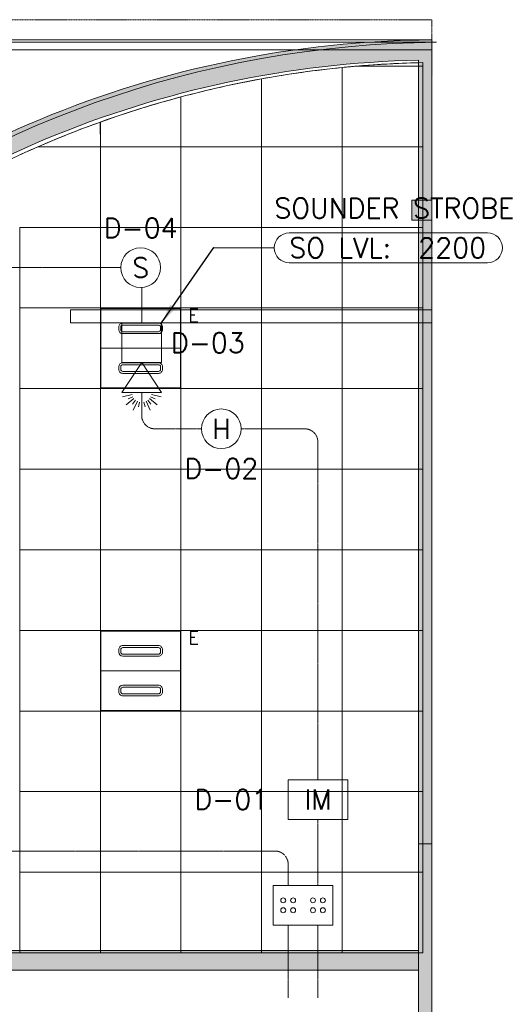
# Model space of a CAD drawing. Header units: millimetres. Extents: x 149250 to 222845, y -30669 to 18303.
# Tile 18 of 36: x 168048 to 171749, y 10856 to 18302. Entities that reach past the tile are written whole.
import ezdxf
from ezdxf.enums import TextEntityAlignment as Align

# ---------------------------------------------------------------- set-up
doc = ezdxf.new("R2010")
doc.units = ezdxf.units.MM
doc.header["$MEASUREMENT"] = 0
doc.linetypes.add('HIDDENX2', pattern=[0.75, 0.5, -0.25])
doc.linetypes.add('IRISH HOUSE_FF46_HYD AIRPORT_HVAC DUCTING LAYOUT 3$0$( Dashed )', pattern=[0.75, 0.5, -0.25])
doc.layers.get('0').update_dxf_attribs({"lineweight": 5})
for name, color, linetype in [('ELEC-SO-LVL-TAG', 7, 'Continuous'), ('IRISH HOUSE_FF46_HYD AIRPORT_HVAC DUCTING LAYOUT 3$0$00 Grey Dimension', 8, 'Continuous'), ('IRISH HOUSE_FF46_HYD AIRPORT_HVAC DUCTING LAYOUT 3$0$Flooring', 8, 'Continuous')]:
    doc.layers.add(name, color=color, linetype=linetype)
for name, color, linetype, lineweight in [('IRISH HOUSE_FF46_HYD AIRPORT_HVAC DUCTING LAYOUT 3$0$00 Structural', 2, 'Continuous', 25), ('IRISH HOUSE_FF46_HYD AIRPORT_HVAC DUCTING LAYOUT 3$0$Ceiling', 14, 'Continuous', 9), ('IRISH HOUSE_FF46_HYD AIRPORT_HVAC DUCTING LAYOUT 3$0$Furniture', 14, 'Continuous', 9), ('IRISH HOUSE_FF46_HYD AIRPORT_HVAC DUCTING LAYOUT 3$0$Grey', 8, 'Continuous', 9), ('M-MEP-ELLG-TEXT', 7, 'Continuous', 20), ('M-MEP-GEN', 7, 'Continuous', 5)]:
    doc.layers.add(name, color=color, linetype=linetype, lineweight=lineweight)
for name, color, linetype, lineweight, true_color in [('IRISH HOUSE_FF46_HYD AIRPORT_HVAC DUCTING LAYOUT 3$0$03 Partition', 7, 'Continuous', 25, 0x2776bb), ('IRISH HOUSE_HYD AIRPORT_DRAINAGE LAYOUT 1$0$GREYSCALE', 9, 'Continuous', 0, 0x808080), ('M-MEP-ELFA-CABLE', 1, 'HIDDENX2', 20, 0xff0000), ('M-MEP-ELFA-DETECTOR', 7, 'Continuous', 20, 0xa50000), ('M-MEP-ELFA-EQUIP', 6, 'Continuous', 20, 0xff00ff), ('M-MEP-ELLG-LIGHT', 5, 'Continuous', 20, 0x0000ff), ('M-MEP-ELPR-EQUIP', 6, 'Continuous', 20, 0xff00ff)]:
    doc.layers.add(name, color=color, linetype=linetype, lineweight=lineweight, true_color=true_color)
doc.layers.add('IRISH HOUSE_FF46_HYD AIRPORT_HVAC DUCTING LAYOUT 3$0$RCP LAYOUT', color=9, linetype='Continuous', true_color=0x808080)
doc.styles.add('Oswald Light', font='txt')
doc.styles.add('ROMANS-100', font='romans.shx')
doc.styles.get("Standard").update_dxf_attribs({"font": 'romans.shx'})
doc.dimstyles.new('MDS-50', dxfattribs={"dimtxt": 100, "dimasz": 100, "dimexe": 50, "dimexo": 50, "dimgap": 25, "dimtad": 1, "dimdec": 0, "dimtxsty": 'Oswald Light', "dimcen": 0, "dimdle": 1.5875, "dimazin": 0, "dimtfac": 1, "dimtdec": 0, "dimtix": 1, "dimtmove": 0, "dimatfit": 0, "dimfxl": 1, "dimfrac": 2, "dimtolj": 1, "dimarcsym": 0})

# ---------------------------------------------------------------- blocks, each defined once
blk = doc.blocks.new('IRISH HOUSE_FF46_HYD AIRPORT_HVAC DUCTING LAYOUT 3$0$IRISH HOUSE-RCP LAYOUT')
at = {"lineweight": 0, "ltscale": 0.25, "true_color": 0x808080}
h = blk.add_hatch(color=8, dxfattribs=at)
h.dxf.hatch_style = 1
edge = h.paths.add_edge_path()
edge.add_line((14811.17518024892, 5878.351971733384), (14696.56439223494, 5979.910616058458))
edge.add_arc((20815.34972883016, 1083.092979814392), 7836.986471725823, 141.3299764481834, 165.7934505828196)
edge.add_line((13218.0394417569, 3006.43209706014), (13375.34312890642, 3006.426306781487))
edge.add_arc((20786.778823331, 1095.934112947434), 7653.715403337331, 141.3288808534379, 165.5451914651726, ccw=False)
edge = h.paths.add_edge_path()
edge.add_line((15341.3675333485, 6700.867016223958), (15455.85849384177, 6599.066284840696))
edge.add_arc((20875.43113888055, 1115.785133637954), 7709.613468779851, 91.19275811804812, 134.6652081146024, ccw=False)
edge.add_line((20714.94741821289, 8823.728102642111), (20714.94741821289, 8976.16593988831))
edge.add_arc((20868.4516383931, 1130.585743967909), 7847.081760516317, 91.12088866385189, 134.7769738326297)
h = blk.add_hatch(color=8, dxfattribs=at)
h.dxf.hatch_style = 1
h.paths.add_polyline_path([(20714.94741780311, 2976.825449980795), (20714.94741780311, 2897.420859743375), (20816.54741817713, 2897.420859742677), (20816.54741821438, 8977.760033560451), (20714.94741821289, 8977.760033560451), (20714.94741821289, 3050.423172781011)])
h = blk.add_hatch(color=8, dxfattribs=at)
h.dxf.hatch_style = 1
h.paths.add_polyline_path([(20714.94741781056, 2897.420859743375), (20816.54741817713, 2897.420859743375), (20816.54741817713, 830.4353949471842), (20714.94741781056, 830.4353949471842)])
h = blk.add_hatch(color=8, dxfattribs=at)
h.dxf.hatch_style = 1
h.paths.add_polyline_path([(13420.85778864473, 2091.466786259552), (13420.85778864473, 1941.466786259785), (20714.94741781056, 1941.466786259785), (20714.94741781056, 2091.466786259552)])
at = {"layer": 'IRISH HOUSE_FF46_HYD AIRPORT_HVAC DUCTING LAYOUT 3$0$00 Grey Dimension', "lineweight": 0, "ltscale": 0.25, "true_color": 0x808080}
h = blk.add_hatch(color=8, dxfattribs=at)
h.dxf.hatch_style = 1
h.paths.add_polyline_path([(20822.44370844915, 8976.037179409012), (20816.52735919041, 8976.037179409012), (20816.52735919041, 8707.27349493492), (20822.44370844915, 8707.27349493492)])
at = {"layer": 'IRISH HOUSE_FF46_HYD AIRPORT_HVAC DUCTING LAYOUT 3$0$00 Structural', "lineweight": 0, "ltscale": 0.25, "true_color": 0x808080}
h = blk.add_hatch(color=8, dxfattribs=at)
h.dxf.hatch_style = 1
h.paths.add_polyline_path([(20816.54741818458, 7766.300657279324), (20816.54741818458, 7613.900657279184), (20664.14741818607, 7613.900657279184), (20664.14741818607, 7766.300657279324)])
at = {"layer": 'IRISH HOUSE_FF46_HYD AIRPORT_HVAC DUCTING LAYOUT 3$0$00 Structural', "color": 8, "lineweight": 0, "ltscale": 0.25, "true_color": 0x808080}
for p, q in [((20816.54741821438, 8977.760033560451), (20714.94741821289, 8977.760033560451)), ((20714.94741821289, 8977.760033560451), (20714.94741821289, 8976.158455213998)), ((20816.54741817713, 2897.420859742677), (20816.54741821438, 8977.760033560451)), ((20714.94741821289, 8823.728102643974), (20714.94741821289, 2897.420859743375)), ((20816.54741818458, 7766.300657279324), (20664.14741818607, 7766.300657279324)), ((20664.14741818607, 7766.300657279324), (20664.14741818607, 7613.900657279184)), ((20816.54741818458, 7613.900657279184), (20816.54741818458, 7766.300657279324)), ((20664.14741818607, 7613.900657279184), (20816.54741818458, 7613.900657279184)), ((20714.94741781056, 2897.420859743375), (20816.54741817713, 2897.420859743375)), ((20714.94741781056, 830.4353949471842), (20714.94741781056, 2897.420859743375)), ((20816.54741817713, 2897.420859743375), (20816.54741817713, 830.4353949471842)), ((13420.85778864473, 2091.466786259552), (20714.94741781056, 2091.466786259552)), ((20714.94741781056, 2091.466786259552), (20714.94741781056, 1941.466786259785)), ((20714.94741781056, 1941.466786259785), (13420.85778864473, 1941.466786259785))]:
    blk.add_line(p, q, dxfattribs=at)
for centre, radius, start, end in [((20870.02762342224, 1127.693535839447), 7850.245415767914, 90.3868333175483, 134.7724996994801), ((20875.43123607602, 1115.784781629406), 7709.613822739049, 91.19275878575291, 134.2167724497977), ((20889.54734371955, 1064.651524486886), 7761.040811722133, 90.52507742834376, 90.53892891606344)]:
    blk.add_arc(centre, radius, start, end, dxfattribs=at)
at = {"layer": 'IRISH HOUSE_FF46_HYD AIRPORT_HVAC DUCTING LAYOUT 3$0$03 Partition', "color": 8, "lineweight": 0, "ltscale": 0.25, "true_color": 0x808080}
for p, q in [((6588.548808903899, 8977.760033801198), (20816.54741820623, 8977.760033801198)), ((8196.710783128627, 8977.760033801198), (20816.54741820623, 8977.760033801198)), ((20816.54741820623, 8977.760033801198), (20816.54741820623, 8901.560033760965)), ((20816.54741820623, 8901.560033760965), (6588.548808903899, 8901.560033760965))]:
    blk.add_line(p, q, dxfattribs=at)
at = {"layer": 'IRISH HOUSE_FF46_HYD AIRPORT_HVAC DUCTING LAYOUT 3$0$Ceiling', "color": 8, "lineweight": 0, "ltscale": 0.25, "true_color": 0x808080}
for p, q in [((20748.89474589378, 8805.580880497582), (20748.89474548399, 8778.919564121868)), ((20748.89474548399, 2073.319564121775), (20748.89474588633, 8805.580880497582)), ((20139.29474548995, 8768.694605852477), (20139.29474548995, 8169.319564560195)), ((20139.29474548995, 8169.319564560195), (20139.29474548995, 8768.69460541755)), ((20249.03618715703, 8778.919564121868), (20748.89474548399, 8778.919564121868)), ((20748.89474548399, 8778.919564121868), (20249.03618715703, 8778.919564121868)), ((20748.89474548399, 8778.919564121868), (20748.89474548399, 8169.319564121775)), ((19529.69474548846, 8682.795293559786), (19529.69474548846, 8169.319564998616)), ((19529.69474548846, 8169.319565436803), (19529.69474548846, 8682.795293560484)), ((18920.09474548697, 8169.319565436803), (18918.50247662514, 8545.762000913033)), ((18920.09474548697, 8546.187430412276), (18920.09474548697, 8169.319565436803)), ((18310.49474548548, 8169.319565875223), (18310.26938704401, 8355.927770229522)), ((18310.49474549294, 8356.008464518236), (18310.49474548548, 8169.319565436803)), ((17838.63616225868, 8169.319565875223), (18310.49405731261, 8169.889407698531)), ((18310.49474548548, 8169.319565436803), (17838.63616326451, 8169.319565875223)), ((18310.49405731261, 8169.889407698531), (18310.49405731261, 7559.719565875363)), ((18920.09474548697, 8169.319565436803), (18310.49474548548, 8169.319565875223)), ((18310.49474548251, 8169.319565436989), (18920.0947454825, 8169.319565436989)), ((18310.49474548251, 7559.719565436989), (18310.49474548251, 8169.319565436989)), ((19529.69474548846, 8169.319564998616), (18920.09474548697, 8169.319565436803)), ((18920.0947454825, 8169.319565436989), (18920.0947454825, 7559.719565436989)), ((18920.094745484, 8169.319564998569), (19529.69474548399, 8169.319564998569)), ((18920.094745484, 7559.719564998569), (18920.094745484, 8169.319564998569)), ((20139.29474548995, 8169.319564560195), (19529.69474548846, 8169.319565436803)), ((19529.69474548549, 8169.319564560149), (20139.29474548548, 8169.319564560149)), ((19529.69474548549, 7559.719564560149), (19529.69474548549, 8169.319564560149)), ((19529.69474548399, 8169.319564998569), (19529.69474548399, 7559.719564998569)), ((20748.89474548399, 8169.319564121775), (20139.29474548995, 8169.319564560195)), ((20139.29474548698, 8169.319564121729), (20748.89474548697, 8169.319564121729)), ((20139.29474548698, 7559.719564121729), (20139.29474548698, 8169.319564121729)), ((20139.29474548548, 8169.319564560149), (20139.29474548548, 7559.719564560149)), ((20748.89474548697, 8169.319564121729), (20748.89474548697, 7559.719564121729)), ((18310.49405731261, 7559.719565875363), (17700.89474548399, 7559.719565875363)), ((17700.89474548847, 7559.719565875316), (18310.49474548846, 7559.719565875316)), ((17700.89474548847, 6950.119565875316), (17700.89474548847, 7559.719565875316)), ((18310.49474548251, 7559.719565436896), (18920.0947454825, 7559.719565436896)), ((18310.49474548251, 6950.119565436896), (18310.49474548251, 7559.719565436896)), ((18920.0947454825, 7559.719565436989), (18310.49474548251, 7559.719565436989)), ((18310.49474548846, 7559.719565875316), (18310.49474548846, 6950.119565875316)), ((18920.0947454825, 7559.719565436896), (18920.0947454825, 6950.119565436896)), ((18920.094745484, 7559.719564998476), (19529.69474548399, 7559.719564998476)), ((18920.094745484, 6950.119564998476), (18920.094745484, 7559.719564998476)), ((19529.69474548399, 7559.719564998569), (18920.094745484, 7559.719564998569)), ((19529.69474548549, 7559.719564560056), (20139.29474548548, 7559.719564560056)), ((19529.69474548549, 6950.119564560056), (19529.69474548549, 7559.719564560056)), ((20139.29474548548, 7559.719564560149), (19529.69474548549, 7559.719564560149)), ((19529.69474548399, 7559.719564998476), (19529.69474548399, 6950.119564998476)), ((20139.29474548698, 7559.719564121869), (20748.89474548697, 7559.719564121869)), ((20139.29474548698, 6950.119564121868), (20139.29474548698, 7559.719564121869)), ((20748.89474548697, 7559.719564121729), (20139.29474548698, 7559.719564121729)), ((20139.29474548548, 7559.719564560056), (20139.29474548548, 6950.119564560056)), ((20748.89474548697, 7559.719564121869), (20748.89474548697, 6950.119564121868)), ((17700.89474548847, 6950.119565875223), (18310.49474548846, 6950.119565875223)), ((17700.89474548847, 6340.519565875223), (17700.89474548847, 6950.119565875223)), ((18310.49474548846, 6950.119565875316), (17700.89474548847, 6950.119565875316)), ((18310.49474548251, 6950.119565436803), (18920.0947454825, 6950.119565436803)), ((18310.49474548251, 6340.519565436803), (18310.49474548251, 6950.119565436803)), ((18920.0947454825, 6950.119565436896), (18310.49474548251, 6950.119565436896)), ((18310.49474548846, 6950.119565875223), (18310.49474548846, 6340.519565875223)), ((18920.0947454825, 6950.119565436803), (18920.0947454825, 6340.519565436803)), ((18920.094745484, 6950.119564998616), (19529.69474548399, 6950.119564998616)), ((18920.094745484, 6340.519564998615), (18920.094745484, 6950.119564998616)), ((19529.69474548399, 6950.119564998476), (18920.094745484, 6950.119564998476)), ((19529.69474548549, 6950.119564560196), (20139.29474548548, 6950.119564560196)), ((19529.69474548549, 6340.519564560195), (19529.69474548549, 6950.119564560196)), ((20139.29474548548, 6950.119564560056), (19529.69474548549, 6950.119564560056)), ((19529.69474548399, 6950.119564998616), (19529.69474548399, 6340.519564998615)), ((20139.29474548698, 6950.119564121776), (20748.89474548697, 6950.119564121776)), ((20139.29474548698, 6340.519564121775), (20139.29474548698, 6950.119564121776)), ((20748.89474548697, 6950.119564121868), (20139.29474548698, 6950.119564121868)), ((20139.29474548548, 6950.119564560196), (20139.29474548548, 6340.519564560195)), ((20748.89474548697, 6950.119564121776), (20748.89474548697, 6340.519564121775)), ((17700.89474548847, 6340.519565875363), (18310.49474548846, 6340.519565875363)), ((17700.89474548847, 5730.919565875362), (17700.89474548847, 6340.519565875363)), ((18310.49474548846, 6340.519565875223), (17700.89474548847, 6340.519565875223)), ((18310.49474548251, 6340.519565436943), (18920.0947454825, 6340.519565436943)), ((18310.49474548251, 5730.919565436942), (18310.49474548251, 6340.519565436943)), ((18920.0947454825, 6340.519565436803), (18310.49474548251, 6340.519565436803)), ((18310.49474548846, 6340.519565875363), (18310.49474548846, 5730.919565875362)), ((18920.0947454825, 6340.519565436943), (18920.0947454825, 5730.919565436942)), ((18920.094745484, 6340.519564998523), (19529.69474548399, 6340.519564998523)), ((18920.094745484, 5730.919564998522), (18920.094745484, 6340.519564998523)), ((19529.69474548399, 6340.519564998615), (18920.094745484, 6340.519564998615)), ((19529.69474548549, 6340.519564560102), (20139.29474548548, 6340.519564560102)), ((19529.69474548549, 5730.919564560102), (19529.69474548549, 6340.519564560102)), ((20139.29474548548, 6340.519564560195), (19529.69474548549, 6340.519564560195)), ((19529.69474548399, 6340.519564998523), (19529.69474548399, 5730.919564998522)), ((20139.29474548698, 6340.519564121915), (20748.89474548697, 6340.519564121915)), ((20139.29474548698, 5730.919564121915), (20139.29474548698, 6340.519564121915)), ((20748.89474548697, 6340.519564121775), (20139.29474548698, 6340.519564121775)), ((20139.29474548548, 6340.519564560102), (20139.29474548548, 5730.919564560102)), ((20748.89474548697, 6340.519564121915), (20748.89474548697, 5730.919564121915)), ((17700.89474548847, 5730.91956587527), (18310.49474548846, 5730.91956587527)), ((17700.89474548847, 5121.319565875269), (17700.89474548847, 5730.91956587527)), ((18310.49474548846, 5730.919565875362), (17700.89474548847, 5730.919565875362)), ((18310.49474548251, 5730.91956543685), (18920.0947454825, 5730.91956543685)), ((18310.49474548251, 5121.319565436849), (18310.49474548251, 5730.91956543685)), ((18920.0947454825, 5730.919565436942), (18310.49474548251, 5730.919565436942)), ((18310.49474548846, 5730.91956587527), (18310.49474548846, 5121.319565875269)), ((18920.0947454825, 5730.91956543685), (18920.0947454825, 5121.319565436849)), ((18920.094745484, 5730.919564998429), (19529.69474548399, 5730.919564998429)), ((18920.094745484, 5121.319564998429), (18920.094745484, 5730.919564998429)), ((19529.69474548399, 5730.919564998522), (18920.094745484, 5730.919564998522)), ((19529.69474548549, 5730.919564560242), (20139.29474548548, 5730.919564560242)), ((19529.69474548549, 5121.319564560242), (19529.69474548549, 5730.919564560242)), ((20139.29474548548, 5730.919564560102), (19529.69474548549, 5730.919564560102)), ((19529.69474548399, 5730.919564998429), (19529.69474548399, 5121.319564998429)), ((20139.29474548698, 5730.919564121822), (20748.89474548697, 5730.919564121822)), ((20139.29474548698, 5121.319564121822), (20139.29474548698, 5730.919564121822)), ((20748.89474548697, 5730.919564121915), (20139.29474548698, 5730.919564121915)), ((20139.29474548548, 5730.919564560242), (20139.29474548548, 5121.319564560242)), ((20748.89474548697, 5730.919564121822), (20748.89474548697, 5121.319564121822)), ((17700.89474548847, 5121.319565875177), (18310.49474548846, 5121.319565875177)), ((17700.89474548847, 4511.719565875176), (17700.89474548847, 5121.319565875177)), ((18310.49474548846, 5121.319565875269), (17700.89474548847, 5121.319565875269)), ((18310.49474548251, 5121.319565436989), (18920.0947454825, 5121.319565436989)), ((18310.49474548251, 4511.719565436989), (18310.49474548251, 5121.319565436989)), ((18920.0947454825, 5121.319565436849), (18310.49474548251, 5121.319565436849)), ((18310.49474548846, 5121.319565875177), (18310.49474548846, 4511.719565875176)), ((18920.0947454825, 5121.319565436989), (18920.0947454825, 4511.719565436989)), ((18920.094745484, 5121.319564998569), (19529.69474548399, 5121.319564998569)), ((18920.094745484, 4511.719564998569), (18920.094745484, 5121.319564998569)), ((19529.69474548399, 5121.319564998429), (18920.094745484, 5121.319564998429)), ((19529.69474548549, 5121.319564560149), (20139.29474548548, 5121.319564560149)), ((19529.69474548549, 4511.719564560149), (19529.69474548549, 5121.319564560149)), ((20139.29474548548, 5121.319564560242), (19529.69474548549, 5121.319564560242)), ((19529.69474548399, 5121.319564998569), (19529.69474548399, 4511.719564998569)), ((20139.29474548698, 5121.319564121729), (20748.89474548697, 5121.319564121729)), ((20139.29474548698, 4511.719564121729), (20139.29474548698, 5121.319564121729)), ((20748.89474548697, 5121.319564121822), (20139.29474548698, 5121.319564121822)), ((20139.29474548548, 5121.319564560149), (20139.29474548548, 4511.719564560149)), ((20748.89474548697, 5121.319564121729), (20748.89474548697, 4511.719564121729)), ((17700.89474548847, 4511.719565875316), (18310.49474548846, 4511.719565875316)), ((17700.89474548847, 3902.119565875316), (17700.89474548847, 4511.719565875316)), ((18310.49474548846, 4511.719565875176), (17700.89474548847, 4511.719565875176)), ((18310.49474548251, 4511.719565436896), (18920.0947454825, 4511.719565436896)), ((18310.49474548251, 3902.119565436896), (18310.49474548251, 4511.719565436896)), ((18920.0947454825, 4511.719565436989), (18310.49474548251, 4511.719565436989)), ((18310.49474548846, 4511.719565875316), (18310.49474548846, 3902.119565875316)), ((18920.0947454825, 4511.719565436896), (18920.0947454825, 3902.119565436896)), ((18920.094745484, 4511.719564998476), (19529.69474548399, 4511.719564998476)), ((18920.094745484, 3902.119564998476), (18920.094745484, 4511.719564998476)), ((19529.69474548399, 4511.719564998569), (18920.094745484, 4511.719564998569)), ((19529.69474548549, 4511.719564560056), (20139.29474548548, 4511.719564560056)), ((19529.69474548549, 3902.119564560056), (19529.69474548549, 4511.719564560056)), ((20139.29474548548, 4511.719564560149), (19529.69474548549, 4511.719564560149)), ((19529.69474548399, 4511.719564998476), (19529.69474548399, 3902.119564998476)), ((20139.29474548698, 4511.719564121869), (20748.89474548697, 4511.719564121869)), ((20139.29474548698, 3902.119564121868), (20139.29474548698, 4511.719564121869)), ((20748.89474548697, 4511.719564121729), (20139.29474548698, 4511.719564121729)), ((20139.29474548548, 4511.719564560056), (20139.29474548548, 3902.119564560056)), ((20748.89474548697, 4511.719564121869), (20748.89474548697, 3902.119564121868)), ((17700.89474548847, 3902.119565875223), (18310.49474548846, 3902.119565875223)), ((17700.89474548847, 3292.519565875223), (17700.89474548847, 3902.119565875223)), ((18310.49474548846, 3902.119565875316), (17700.89474548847, 3902.119565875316)), ((18310.49474548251, 3902.119565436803), (18920.0947454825, 3902.119565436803)), ((18310.49474548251, 3292.519565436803), (18310.49474548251, 3902.119565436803)), ((18920.0947454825, 3902.119565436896), (18310.49474548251, 3902.119565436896)), ((18310.49474548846, 3902.119565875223), (18310.49474548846, 3292.519565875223)), ((18920.0947454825, 3902.119565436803), (18920.0947454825, 3292.519565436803)), ((18920.094745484, 3902.119564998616), (19529.69474548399, 3902.119564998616)), ((18920.094745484, 3292.519564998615), (18920.094745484, 3902.119564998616)), ((19529.69474548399, 3902.119564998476), (18920.094745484, 3902.119564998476)), ((19529.69474548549, 3902.119564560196), (20139.29474548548, 3902.119564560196)), ((19529.69474548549, 3292.519564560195), (19529.69474548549, 3902.119564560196)), ((20139.29474548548, 3902.119564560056), (19529.69474548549, 3902.119564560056)), ((19529.69474548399, 3902.119564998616), (19529.69474548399, 3292.519564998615)), ((20139.29474548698, 3902.119564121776), (20748.89474548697, 3902.119564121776)), ((20139.29474548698, 3292.519564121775), (20139.29474548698, 3902.119564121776)), ((20748.89474548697, 3902.119564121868), (20139.29474548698, 3902.119564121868)), ((20139.29474548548, 3902.119564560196), (20139.29474548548, 3292.519564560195)), ((20748.89474548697, 3902.119564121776), (20748.89474548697, 3292.519564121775)), ((17700.89474548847, 3292.519565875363), (18310.49474548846, 3292.519565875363)), ((17700.89474548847, 2682.919565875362), (17700.89474548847, 3292.519565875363)), ((18310.49474548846, 3292.519565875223), (17700.89474548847, 3292.519565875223)), ((18310.49474548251, 3292.519565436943), (18920.0947454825, 3292.519565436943)), ((18310.49474548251, 2682.919565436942), (18310.49474548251, 3292.519565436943)), ((18920.0947454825, 3292.519565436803), (18310.49474548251, 3292.519565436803)), ((18310.49474548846, 3292.519565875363), (18310.49474548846, 2682.919565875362)), ((18920.0947454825, 3292.519565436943), (18920.0947454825, 2682.919565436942)), ((18920.094745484, 3292.519564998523), (19529.69474548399, 3292.519564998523)), ((18920.094745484, 2682.919564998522), (18920.094745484, 3292.519564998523)), ((19529.69474548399, 3292.519564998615), (18920.094745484, 3292.519564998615)), ((19529.69474548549, 3292.519564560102), (20139.29474548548, 3292.519564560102)), ((19529.69474548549, 2682.919564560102), (19529.69474548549, 3292.519564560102)), ((20139.29474548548, 3292.519564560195), (19529.69474548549, 3292.519564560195)), ((19529.69474548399, 3292.519564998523), (19529.69474548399, 2682.919564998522)), ((20139.29474548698, 3292.519564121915), (20748.89474548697, 3292.519564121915)), ((20139.29474548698, 2682.919564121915), (20139.29474548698, 3292.519564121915)), ((20748.89474548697, 3292.519564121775), (20139.29474548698, 3292.519564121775)), ((20139.29474548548, 3292.519564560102), (20139.29474548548, 2682.919564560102)), ((20748.89474548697, 3292.519564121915), (20748.89474548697, 2682.919564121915)), ((17700.89474548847, 2682.91956587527), (18310.49474548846, 2682.91956587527)), ((17700.89474548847, 2073.319565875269), (17700.89474548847, 2682.91956587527)), ((18310.49474548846, 2682.919565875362), (17700.89474548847, 2682.919565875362)), ((18310.49474548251, 2682.91956543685), (18920.0947454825, 2682.91956543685)), ((18310.49474548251, 2073.319565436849), (18310.49474548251, 2682.91956543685)), ((18920.0947454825, 2682.919565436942), (18310.49474548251, 2682.919565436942)), ((18310.49474548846, 2682.91956587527), (18310.49474548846, 2073.319565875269)), ((18920.0947454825, 2682.91956543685), (18920.0947454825, 2073.319565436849)), ((18920.094745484, 2682.919564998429), (19529.69474548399, 2682.919564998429)), ((18920.094745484, 2073.319564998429), (18920.094745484, 2682.919564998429)), ((19529.69474548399, 2682.919564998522), (18920.094745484, 2682.919564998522)), ((19529.69474548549, 2682.919564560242), (20139.29474548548, 2682.919564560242)), ((19529.69474548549, 2073.319564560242), (19529.69474548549, 2682.919564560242)), ((20139.29474548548, 2682.919564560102), (19529.69474548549, 2682.919564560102)), ((19529.69474548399, 2682.919564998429), (19529.69474548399, 2073.319564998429)), ((20139.29474548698, 2682.919564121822), (20748.89474548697, 2682.919564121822)), ((20139.29474548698, 2073.319564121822), (20139.29474548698, 2682.919564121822)), ((20748.89474548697, 2682.919564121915), (20139.29474548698, 2682.919564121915)), ((20139.29474548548, 2682.919564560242), (20139.29474548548, 2073.319564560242)), ((20748.89474548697, 2682.919564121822), (20748.89474548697, 2073.319564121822)), ((13454.80511631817, 2073.319564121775), (20748.89474548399, 2073.319564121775)), ((18310.49474548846, 2073.319565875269), (17700.89474548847, 2073.319565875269)), ((18920.0947454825, 2073.319565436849), (18310.49474548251, 2073.319565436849)), ((19529.69474548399, 2073.319564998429), (18920.094745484, 2073.319564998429)), ((20139.29474548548, 2073.319564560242), (19529.69474548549, 2073.319564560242)), ((20748.89474548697, 2073.319564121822), (20139.29474548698, 2073.319564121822))]:
    blk.add_line(p, q, dxfattribs=at)
for centre, radius, start, end in [((20909.37856373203, 1097.637559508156), 7709.61382271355, 91.19275878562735, 134.2167724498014), ((20909.37855237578, 1097.637897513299), 7709.613484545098, 91.19275875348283, 94.9135076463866), ((20909.37860125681, 1097.637331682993), 7709.614053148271, 95.7326159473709, 100.3089720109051), ((20909.37856320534, 1097.63756460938), 7709.61381715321, 94.91350751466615, 95.73261583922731), ((20909.37844964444, 1097.638067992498), 7709.613301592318, 100.3089718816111, 104.9652358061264), ((20909.37862807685, 1097.637336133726), 7709.614054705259, 104.9529872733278, 109.7018542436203), ((20909.37874745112, 1097.63711175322), 7709.614306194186, 109.7000755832, 113.4719721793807), ((20909.37705123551, 1097.641001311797), 7709.610063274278, 113.47197213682, 114.5928051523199)]:
    blk.add_arc(centre, radius, start, end, dxfattribs=at)
at = {"layer": 'IRISH HOUSE_FF46_HYD AIRPORT_HVAC DUCTING LAYOUT 3$0$Flooring', "color": 8, "lineweight": 0, "ltscale": 0.25, "true_color": 0x808080}
blk.add_line((20850.9735839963, 8959.612810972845), (1388.712384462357, 8959.596015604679), dxfattribs=at)
blk.add_arc((20924.10118579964, 1044.774556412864), 7915.176071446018, 90.5293580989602, 165.7838208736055, dxfattribs=at)
at = {"layer": 'IRISH HOUSE_FF46_HYD AIRPORT_HVAC DUCTING LAYOUT 3$0$Furniture', "color": 8, "lineweight": 0, "ltscale": 0.25, "true_color": 0x808080}
blk.add_line((20816.54741821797, 8977.743238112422), (1458.955107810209, 8977.743238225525), dxfattribs=at)
at = {"layer": 'IRISH HOUSE_FF46_HYD AIRPORT_HVAC DUCTING LAYOUT 3$0$Grey', "color": 8, "linetype": 'IRISH HOUSE_FF46_HYD AIRPORT_HVAC DUCTING LAYOUT 3$0$( Dashed )', "lineweight": 0, "ltscale": 0.2, "true_color": 0x808080}
for p, q in [((20816.54741821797, 9130.143238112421), (1461.74886756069, 9130.143238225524)), ((20817.02697602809, 8977.760033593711), (20816.54741821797, 9130.143238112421))]:
    blk.add_line(p, q, dxfattribs=at)
blk = doc.blocks.new('IRISH HOUSE_FF46_HYD AIRPORT_HVAC DUCTING LAYOUT 3')
at = {"layer": 'IRISH HOUSE_HYD AIRPORT_DRAINAGE LAYOUT 1$0$GREYSCALE', "color": 8, "lineweight": 0, "ltscale": 0.25, "true_color": 0x808080}
for p, q in [((18085.53697154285, 6936.867743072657), (20816.54741820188, 6936.867743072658)), ((18085.53697154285, 6936.867743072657), (18085.53697154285, 6836.625391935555)), ((18085.53697154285, 6836.625391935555), (20816.54741820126, 6836.625391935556))]:
    blk.add_line(p, q, dxfattribs=at)
at = {"layer": 'IRISH HOUSE_FF46_HYD AIRPORT_HVAC DUCTING LAYOUT 3$0$RCP LAYOUT', "lineweight": 0}
blk.add_blockref('IRISH HOUSE_FF46_HYD AIRPORT_HVAC DUCTING LAYOUT 3$0$IRISH HOUSE-RCP LAYOUT', (0, 0), dxfattribs=at)
blk = doc.blocks.new('HD-CM')
at = {"color": 0}
blk.add_circle((0, 0), 100, dxfattribs=at)
blk.add_attdef('H', text='', height=100, dxfattribs=at).set_placement((0, 0), align=Align.MIDDLE_CENTER)
blk = doc.blocks.new('FALJB')
at = {"color": 0}
blk.add_lwpolyline([(-150, 200), (150, 200), (150, 0), (-150, 0)], close=True, dxfattribs=at)
for centre in [(-100, 125), (-50, 125), (50, 125), (100, 125), (-100, 75), (-50, 75), (50, 75), (100, 75)]:
    blk.add_circle(centre, 12.5, dxfattribs=at)
blk = doc.blocks.new('IM')
at = {"color": 0}
blk.add_lwpolyline([(-150, 200), (150, 200), (150, 0), (-150, 0)], close=True, dxfattribs=at)
blk.add_attdef('IM', text='', height=100, dxfattribs=at).set_placement((0, 100), align=Align.MIDDLE_CENTER)
blk = doc.blocks.new('*U7')
at = {"color": 0}
blk.add_circle((0, 0), 100, dxfattribs=at)
blk.add_attdef('S', text='', height=100, dxfattribs=at).set_placement((0, 0), align=Align.MIDDLE_CENTER)
blk = doc.blocks.new('FALSS-WM')
at = {"color": 0}
for p, q in [((361.1260466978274, 48.74639560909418), (372.2520933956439, 97.49279121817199)), ((371.6941869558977, 45.04844339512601), (382.5412804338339, 67.57266509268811)), ((381.1744900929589, 39.09157412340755), (412.3489801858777, 78.18314824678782)), ((389.0915741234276, 31.17449009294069), (408.6373611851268, 46.76173513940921)), ((395.0484433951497, 21.69418695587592), (440.0968867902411, 43.38837391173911)), ((398.7463956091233, 11.12604669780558), (423.1195934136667, 16.68907004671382)), ((400.0000000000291, 1.455191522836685e-11), (449.9999999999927, 1.455191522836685e-11)), ((361.1260466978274, -48.74639560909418), (372.2520933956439, -97.49279121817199)), ((371.6941869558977, -45.04844339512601), (382.5412804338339, -67.57266509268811)), ((381.1744900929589, -39.09157412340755), (412.3489801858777, -78.18314824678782)), ((389.0915741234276, -31.17449009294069), (408.6373611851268, -46.76173513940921)), ((395.0484433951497, -21.69418695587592), (440.0968867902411, -43.38837391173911)), ((398.7463956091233, -11.12604669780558), (423.1195934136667, -16.68907004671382)), ((400.0000000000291, -1.455191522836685e-11), (449.9999999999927, -1.455191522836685e-11))]:
    blk.add_line(p, q, dxfattribs=at)
for points in [[(0, 100), (200, 100), (200, -100), (0, -100)], [(350, 100), (200, 0), (200, 0), (350, -100)]]:
    blk.add_lwpolyline(points, close=True, dxfattribs=at)
blk = doc.blocks.new('ELEC-SO-LVL-EQP-TAG')
at = {"color": 0}
blk.add_lwpolyline([(74.95698090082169, 72.46011531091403), (1074.956980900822, 72.46011531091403, -0.414213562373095), (1149.956980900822, -2.539884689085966), (1149.956980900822, -2.539884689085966, -0.414213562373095), (1074.956980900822, -77.53988468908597), (74.95698090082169, -77.53988468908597, -0.414213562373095), (-0.04301909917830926, -2.539884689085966), (-0.04301909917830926, -2.539884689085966, -0.414213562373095)], format="xyb", close=True, dxfattribs=at)
at = {"color": 0, "insert": (74.95698090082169, -2.539884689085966), "char_height": 100, "attachment_point": 4}
blk.add_mtext_dynamic_manual_height_columns('{\\Fromans|c0;SO LVL:}', width=1015.068646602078, gutter_width=1, heights=[0], dxfattribs=at)
at = {"color": 0, "style": 'ROMANS-100'}
for tag, p in [('SO-EQP', (-0.04301909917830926, 197.460115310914)), ('SO-LVL', (724.9569809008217, -2.539884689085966))]:
    blk.add_attdef(tag, text='', height=100, dxfattribs=at).set_placement(p, align=Align.MIDDLE_LEFT)
blk = doc.blocks.new('LIGHT-600X600MM')
at = {"color": 0}
blk.add_line((300, 0), (-300, 0), dxfattribs=at)
blk.add_lwpolyline([(-300, 300), (-300, -300), (300, -300), (300, 300)], close=True, dxfattribs=at)
for points in [[(-165.0000000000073, 159.9999999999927), (-165.0000000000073, 140.0000000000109, 0.4142135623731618), (-135.0000000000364, 109.9999999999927), (134.9999999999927, 109.9999999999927, 0.4142135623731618), (165.0000000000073, 140.0000000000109), (165.0000000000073, 159.9999999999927, 0.4142135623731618), (134.9999999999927, 190.0000000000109), (-134.9999999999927, 190.0000000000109, 0.4142135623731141)], [(-150, 159.9999999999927), (-150, 140.0000000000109, 0.4142135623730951), (-135.0000000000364, 125), (134.9999999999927, 125, 0.4142135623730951), (150, 140.0000000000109), (150, 159.9999999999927, 0.4142135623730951), (134.9999999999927, 175), (-134.9999999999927, 175, 0.4142135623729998)], [(-165.0000000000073, -159.9999999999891), (-165.0000000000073, -140.0000000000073, -0.4142135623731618), (-135.0000000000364, -109.9999999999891), (134.9999999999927, -109.9999999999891, -0.4142135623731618), (165.0000000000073, -140.0000000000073), (165.0000000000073, -159.9999999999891, -0.4142135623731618), (134.9999999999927, -190.0000000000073), (-134.9999999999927, -190.0000000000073, -0.4142135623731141)], [(-150, -159.9999999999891), (-150, -140.0000000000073, -0.4142135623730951), (-135.0000000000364, -125), (134.9999999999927, -125, -0.4142135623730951), (150, -140.0000000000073), (150, -159.9999999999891, -0.4142135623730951), (134.9999999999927, -175), (-134.9999999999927, -175, -0.4142135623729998)]]:
    blk.add_lwpolyline(points, format="xyb", close=True, dxfattribs=at)
blk.add_attdef('E', text='', height=100).set_placement((400, 250), align=Align.MIDDLE_CENTER)

msp = doc.modelspace()

# ---------------------------------------------------------------- linework, layer by layer
at = {"layer": 'M-MEP-ELFA-CABLE', "ltscale": 5}
for points in [[(167283.5289689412, 13988.20467539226), (167599.0289893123, 13988.20467539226, 0.4142135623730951), (167699.0289893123, 14088.20467539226), (167699.0289893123, 16326.60467429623, -0.414213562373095), (167799.0289893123, 16426.60467429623), (168812.3289689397, 16426.60467429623)], [(169421.9289689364, 15207.80467385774), (169070.1303480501, 15207.80467385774, -0.4142135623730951), (168970.1303480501, 15307.80467385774), (168970.1303480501, 15483.31050079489)], [(170302.2630361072, 12554.28100215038), (170302.2630361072, 15107.80467385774, 0.4142135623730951), (170202.2630361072, 15207.80467385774), (169721.9289689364, 15207.80467385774)], [(161204.4093344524, 12328.11533615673), (165796, 12328.11533615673, -0.4142135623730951), (165896, 12228.11533615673), (165896, 12115, 0.414213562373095), (165996, 12015), (169977.2630361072, 12015, -0.4142135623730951), (170077.2630361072, 11915), (170077.2630361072, 11754.50080580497)]]:
    msp.add_lwpolyline(points, format="xyb", dxfattribs=at)
for points in [[(168970.1303480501, 16276.80768339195), (168970.1303480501, 16008.31050079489)], [(170302.2630361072, 12254.28100215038), (170302.2630361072, 11754.50080580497)], [(170077.2630361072, 11454.50080580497), (170077.2630361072, 10903.50171870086)], [(170302.2630361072, 11454.50080580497), (170302.2630361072, 10903.50171870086)]]:
    msp.add_lwpolyline(points, dxfattribs=at)

# ---------------------------------------------------------------- block references
at = {"layer": 'M-MEP-ELFA-DETECTOR', "xscale": 1.5, "yscale": 1.5, "zscale": 1.5}
for name, p, values in [('*U7', (168962.3289689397, 16426.60467429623), {'S': 'S'}), ('HD-CM', (169571.9289689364, 15207.80467385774), {'H': 'H'})]:
    msp.add_blockref(name, p, dxfattribs=at).add_auto_attribs(values)
at = {"layer": 'M-MEP-ELFA-DETECTOR', "xscale": 1.5, "yscale": 1.5, "zscale": 1.5, "rotation": 270}
msp.add_blockref('FALSS-WM', (168970.1303480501, 16008.31050079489), dxfattribs=at)
at = {"layer": 'M-MEP-ELFA-EQUIP', "xscale": 1.5, "yscale": 1.5, "zscale": 1.5}
msp.add_blockref('IM', (170302.2630361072, 12254.28100215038), dxfattribs=at).add_auto_attribs({'IM': 'IM'})
msp.add_blockref('FALJB', (170189.7630361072, 11454.50080580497), dxfattribs=at)
at = {"layer": 'M-MEP-ELLG-LIGHT'}
ref = msp.add_blockref('LIGHT-600X600MM', (168962.3289689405, 15817.40467451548), dxfattribs=at)
ref.add_attrib('E', 'E', dxfattribs={"layer": '0', "color": 0, "height": 100}).set_placement((169362.3289689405, 16067.40467451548), align=Align.MIDDLE_CENTER)
ref = msp.add_blockref('LIGHT-600X600MM', (168962.3289690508, 13378.60467440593), dxfattribs=at)
ref.add_attrib('E', 'E', dxfattribs={"layer": '0', "color": 0, "height": 100}).set_placement((169362.3289690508, 13628.60467440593), align=Align.MIDDLE_CENTER)
at = {"layer": 'M-MEP-ELLG-TEXT'}
ref = msp.add_blockref('ELEC-SO-LVL-EQP-TAG', (169972.5713074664, 16580.23155275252), dxfattribs=dict(at, xscale=1.5, yscale=1.5, zscale=1.5))
ref.add_attrib('SO-EQP', 'SOUNDER STROBE', dxfattribs={"layer": 'ELEC-SO-LVL-TAG', "height": 150, "style": 'ROMANS-100'}).set_placement((169972.5067788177, 16876.42172571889), align=Align.MIDDLE_LEFT)
ref.add_attrib('SO-LVL', '2200', dxfattribs={"layer": 'ELEC-SO-LVL-TAG', "height": 150, "style": 'ROMANS-100'}).set_placement((171060.0067788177, 16576.42172571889), align=Align.MIDDLE_LEFT)
at = {"layer": 'M-MEP-ELPR-EQUIP'}
msp.add_blockref('IRISH HOUSE_FF46_HYD AIRPORT_HVAC DUCTING LAYOUT 3', (150347.0342234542, 9171.685108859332), dxfattribs=at)

# ---------------------------------------------------------------- texts
at = {"layer": 'M-MEP-GEN', "char_height": 150}
for s, insert, attachment_point in [('D-04', (168962.3289689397, 16726.60467429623), 5), ('D-03', (169470.1303480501, 15858.31050079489), 5), ('D-02', (169571.9289689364, 14907.80467385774), 5), ('D-01', (169927.2630361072, 12404.28100215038), 6)]:
    msp.add_mtext_dynamic_manual_height_columns(s, width=706.9924136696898, gutter_width=4987.117444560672, heights=[0], dxfattribs=dict(at, insert=insert, attachment_point=attachment_point))

# ---------------------------------------------------------------- leaders
at = {"color": 7}
msp.add_leader([(169120.1303480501, 16008.31050079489), (169514.6385078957, 16580.23155275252), (169972.5143052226, 16577.7230267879)], dimstyle='MDS-50', override={"dimasz": 150, "dimtad": 0, "dimfxl": 25.4}, dxfattribs=at)

doc.saveas('drawing.dxf')
